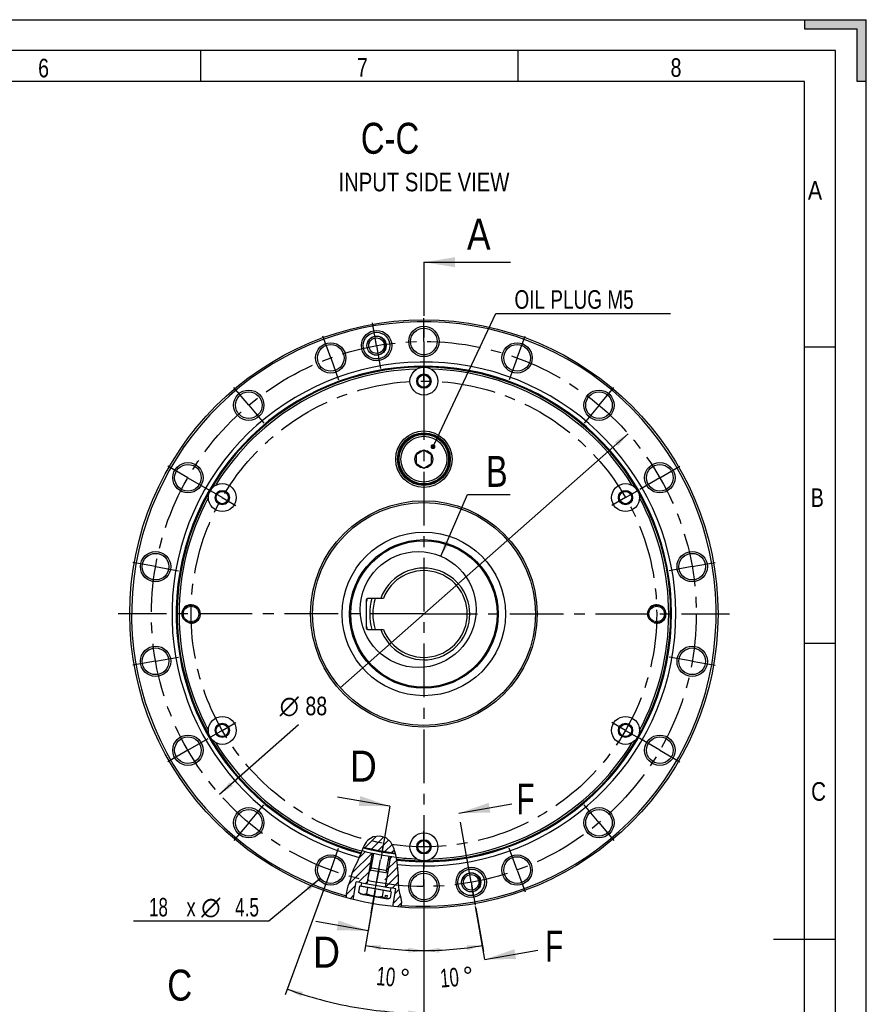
# Model space of a CAD drawing. Header units: millimetres. Extents: x 0 to 420, y 0 to 297.
# Tile 9 of 9: x 283 to 420, y 138 to 297. Entities that reach past the tile are written whole.
import ezdxf
from ezdxf.enums import TextEntityAlignment as Align

# ---------------------------------------------------------------- set-up
doc = ezdxf.new("R2010")
doc.units = ezdxf.units.MM
doc.header["$LTSCALE"] = 23.1
doc.linetypes.add('CENTER', pattern=[0.6, 0.375, -0.075, 0.075, -0.075])
doc.layers.get('0').update_dxf_attribs({"linetype": 'CONTINUOUS'})
for name, color, linetype in [('02___PRT_ALL_AXES', 7, 'CONTINUOUS'), ('7_ALL_FEATURES', 7, 'CONTINUOUS'), ('AXIS-OSI', 7, 'CONTINUOUS'), ('DEFAULT_1', 7, 'CENTER'), ('REZVALC', 7, 'CONTINUOUS')]:
    doc.layers.add(name, color=color, linetype=linetype)
doc.styles.get("Standard").update_dxf_attribs({"font": 'txt', "width": 0.8})
doc.styles.add('TEXTSTYLE_1', font='gdt', dxfattribs={"width": 0.8})
doc.dimstyles.new('DIMSTYLE_11', dxfattribs={"dimtxt": 3, "dimasz": 2.5, "dimexe": 1, "dimexo": 0, "dimgap": 1.5, "dimtad": 0, "dimdsep": 46, "dimtxsty": 'Standard', "dimblk": '_FILLED', "dimblk1": '_FILLED', "dimblk2": '_FILLED', "dimcen": 0.09, "dimclrt": 7, "dimadec": 0, "dimazin": 0, "dimtp": 0.5, "dimtm": 0.5, "dimtfac": 1, "dimtofl": 0, "dimtmove": 0, "dimatfit": 3, "dimldrblk": '_FILLED', "dimfxl": 0, "dimtolj": 1, "dimarcsym": 0})
doc.dimstyles.new('DIMSTYLE_16', dxfattribs={"dimtxt": 3, "dimasz": 2.5, "dimexe": 1, "dimexo": 0, "dimtad": 1, "dimdec": 3, "dimdsep": 46, "dimtxsty": 'Standard', "dimblk": '_FILLED', "dimblk1": '_FILLED', "dimblk2": '_FILLED', "dimcen": 0.09, "dimclrt": 7, "dimadec": 0, "dimazin": 0, "dimtp": 0.1, "dimtm": 0.1, "dimtfac": 1, "dimtdec": 3, "dimtmove": 0, "dimatfit": 2, "dimldrblk": '_FILLED', "dimfxl": 0, "dimtolj": 1, "dimarcsym": 0})
doc.dimstyles.new('DIMSTYLE_17', dxfattribs={"dimtxt": 3, "dimasz": 2.5, "dimexe": 1, "dimexo": 0, "dimgap": 1.5, "dimtad": 0, "dimdsep": 46, "dimtxsty": 'Standard', "dimblk": '_FILLED', "dimblk1": '_FILLED', "dimblk2": '_FILLED', "dimcen": 0.09, "dimclrt": 7, "dimadec": 0, "dimazin": 0, "dimtp": 0.5, "dimtm": 0.5, "dimtfac": 1, "dimtdec": 65535, "dimtofl": 0, "dimtmove": 0, "dimatfit": 3, "dimldrblk": '_FILLED', "dimfxl": 0, "dimtolj": 1, "dimarcsym": 0})
doc.dimstyles.new('DIMSTYLE_22', dxfattribs={"dimtxt": 3, "dimasz": 2.5, "dimexe": 1, "dimexo": 0, "dimtad": 1, "dimdec": 3, "dimdsep": 46, "dimtxsty": 'Standard', "dimblk": '_FILLED', "dimblk1": '_FILLED', "dimblk2": '_FILLED', "dimcen": 0.09, "dimclrt": 7, "dimadec": 0, "dimazin": 0, "dimtp": 0.3, "dimtm": 0.3, "dimtfac": 1, "dimtdec": 3, "dimtmove": 0, "dimatfit": 2, "dimldrblk": '_FILLED', "dimfxl": 0, "dimtolj": 1, "dimarcsym": 0})
doc.dimstyles.get("Standard").update_dxf_attribs({"dimtxt": 3, "dimasz": 2.5, "dimexe": 1, "dimexo": 0, "dimtad": 1, "dimdec": 3, "dimdsep": 46, "dimtxsty": 'Standard', "dimblk": '_FILLED', "dimblk1": '_FILLED', "dimblk2": '_FILLED', "dimcen": 0.09, "dimclrt": 7, "dimadec": 0, "dimazin": 0, "dimtol": 1, "dimtp": 0.001, "dimtm": 0.001, "dimtfac": 1, "dimtdec": 3, "dimtofl": 0, "dimtmove": 0, "dimatfit": 3, "dimldrblk": '_FILLED', "dimfxl": 0, "dimtolj": 1, "dimarcsym": 0})

# ---------------------------------------------------------------- blocks, each defined once
blk = doc.blocks.new('_FILLED')
at = {"color": 0, "linetype": 'ByBlock'}
blk.add_solid([(0, 0), (-1, 0.16), (-1, -0.16)], dxfattribs=at)
blk = doc.blocks.new('*D19')
at = {"color": 7, "linetype": 'Continuous'}
for p, q in [((333.5, 159.69), (326.16, 139.52)), ((348.55, 157.04), (348.55, 135.57))]:
    blk.add_line(p, q, dxfattribs=at)
for start, end in [(250, 260), (260, 270)]:
    blk.add_arc((348.55, 201.04), 64.47, start, end, dxfattribs=at)
for points in [[(328.99, 140.02), (326.5, 140.46), (328.73, 139.27)], [(346.04, 136.22), (348.55, 136.57), (346.06, 137.02)]]:
    blk.add_solid(points, dxfattribs=at)
for s, width, p in [('18x', 0.690476, (327.39, 133.21)), ('20', 0.785714, (332.77, 132.26)), ('=360°', 0.76, (342.68, 130.52))]:
    blk.add_text(s, height=3, rotation=-10, dxfattribs=dict(at, width=width)).set_placement(p, align=Align.CENTER)
at = {"color": 7, "linetype": 'Continuous', "style": 'TEXTSTYLE_1'}
blk.add_text('~', height=3, rotation=-10, dxfattribs=at).set_placement((336.08, 131.68), align=Align.CENTER)
blk = doc.blocks.new('*D34')
at = {"color": 7, "linetype": 'Continuous'}
for p, q in [((348.55, 157.04), (348.55, 145.69)), ((340.04, 152.78), (338.94, 146.53))]:
    blk.add_line(p, q, dxfattribs=at)
for start, end in [(260, 265), (265, 270)]:
    blk.add_arc((348.55, 201.04), 54.35, start, end, dxfattribs=at)
for points in [[(341.64, 147.53), (339.11, 147.51), (341.52, 146.74)], [(346.04, 146.34), (348.55, 146.69), (346.06, 147.14)]]:
    blk.add_solid(points, dxfattribs=at)
at = {"color": 7, "linetype": 'Continuous', "width": 0.678571}
blk.add_text('10', height=3, rotation=-5, dxfattribs=at).set_placement((342.29, 141), align=Align.CENTER)
at = {"color": 7, "linetype": 'Continuous', "style": 'TEXTSTYLE_1'}
blk.add_text('~', height=3, rotation=-5, dxfattribs=at).set_placement((345.32, 140.74), align=Align.CENTER)
blk = doc.blocks.new('*D39')
at = {"color": 7, "linetype": 'Continuous'}
for p, q in [((348.55, 152.84), (348.55, 145.69)), ((356.93, 153.52), (358.16, 146.53))]:
    blk.add_line(p, q, dxfattribs=at)
for start, end in [(270, 275), (275, 280)]:
    blk.add_arc((348.55, 201.04), 54.35, start, end, dxfattribs=at)
for points in [[(351.04, 147.14), (348.55, 146.69), (351.06, 146.34)], [(355.58, 146.74), (357.99, 147.51), (355.45, 147.53)]]:
    blk.add_solid(points, dxfattribs=at)
at = {"color": 7, "linetype": 'Continuous', "width": 0.678571}
blk.add_text('10', height=3, rotation=5, dxfattribs=at).set_placement((352.81, 140.83), align=Align.CENTER)
at = {"color": 7, "linetype": 'Continuous', "style": 'TEXTSTYLE_1'}
blk.add_text('~', height=3, rotation=5, dxfattribs=at).set_placement((355.84, 141.09), align=Align.CENTER)
blk = doc.blocks.new('*D43')
at = {"color": 7, "linetype": 'Continuous'}
for p, q in [((331.76, 158.26), (323.5, 151.45)), ((323.41, 151.45), (301.63, 151.45)), ((323.5, 151.45), (323.41, 151.45))]:
    blk.add_line(p, q, dxfattribs=at)
at = {"color": 7, "linetype": 'Continuous', "xscale": 2.5, "yscale": 2.5, "zscale": 2.5, "rotation": 39.4935561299}
blk.add_blockref('_FILLED', (331.76, 158.26), dxfattribs=at)
at = {"color": 7, "linetype": 'Continuous'}
for s, width, p in [('18', 0.678571, (307.2, 152.2)), (' x', 0.75, (311.7, 152.2)), ('4.5', 0.690476, (321.91, 152.2))]:
    blk.add_text(s, height=3, dxfattribs=dict(at, width=width)).set_placement(p, align=Align.RIGHT)
at = {"color": 7, "linetype": 'Continuous', "style": 'TEXTSTYLE_1'}
blk.add_text('n', height=3, dxfattribs=at).set_placement((315.7, 152.2), align=Align.RIGHT)
blk = doc.blocks.new('*D44')
at = {"color": 7, "linetype": 'Continuous'}
for p, q in [((381.54, 230.15), (335.02, 189.1)), ((315.56, 171.92), (328.32, 183.18))]:
    blk.add_line(p, q, dxfattribs=at)
at = {"color": 7, "linetype": 'Continuous', "xscale": 2.5, "yscale": 2.5, "zscale": 2.5}
for p, rotation in [((381.54, 230.15), 41.4300494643), ((315.56, 171.92), 221.4300494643)]:
    blk.add_blockref('_FILLED', p, dxfattribs=dict(at, rotation=rotation))
at = {"color": 7, "linetype": 'Continuous', "width": 0.785714}
blk.add_text('88', height=3, dxfattribs=at).set_placement((331.17, 184.68), align=Align.CENTER)
at = {"color": 7, "linetype": 'Continuous', "style": 'TEXTSTYLE_1'}
blk.add_text('n', height=3, dxfattribs=at).set_placement((326.81, 184.68), align=Align.CENTER)

msp = doc.modelspace()

# ---------------------------------------------------------------- linework, layer by layer
at = {"color": 7, "linetype": 'Continuous'}
for p, q in [((10, 297), (410, 297)), ((410, 297), (420, 297)), ((410, 297), (410, 295.5)), ((420, 287), (420, 297)), ((410, 295.5), (418.5, 295.5)), ((418.5, 287), (418.5, 295.5)), ((415, 292), (15, 292)), ((312.5, 287), (312.5, 292)), ((363.75, 287), (363.75, 292)), ((415, 5), (415, 292)), ((410, 287), (20, 287)), ((410, 10), (410, 287)), ((420, 287), (418.5, 287)), ((420, 10), (420, 287)), ((350.1901, 228.4163), (360.1757, 249.5725)), ((360.1757, 249.5725), (363.1757, 249.5725)), ((363.1757, 249.5725), (388.39, 249.5725)), ((410, 244.16), (415, 244.16)), ((348.5482, 227.4818), (347.2982, 226.7601)), ((349.7982, 226.7601), (348.5482, 227.4818)), ((347.2982, 226.7601), (347.2982, 225.3167)), ((349.7982, 225.3167), (349.7982, 226.7601)), ((347.2982, 225.3167), (348.5482, 224.595)), ((348.5482, 224.595), (349.7982, 225.3167)), ((351.3086, 210.3671), (355.5647, 220.3146)), ((355.5647, 220.3146), (358.5647, 220.3146)), ((358.5647, 220.3146), (362.4933, 220.3146)), ((342.0099, 203.5384), (339.4482, 203.5384)), ((339.4482, 198.5384), (342.0099, 198.5384)), ((410, 196.33), (415, 196.33)), ((339.2352, 164.1962), (338.9204, 163.6432)), ((340.8316, 165.0832), (339.0842, 163.3358)), ((339.3118, 164.3067), (339.2352, 164.1962)), ((339.3937, 164.4133), (339.3118, 164.3067)), ((339.4826, 164.5142), (339.3937, 164.4133)), ((340.3611, 165.0329), (339.4826, 164.5142)), ((342.0153, 164.9884), (340.118, 163.0911)), ((341.4398, 165.1481), (340.3611, 165.0329)), ((342.8308, 164.5253), (341.1766, 162.8712)), ((342.4508, 164.8676), (341.4398, 165.1481)), ((343.399, 163.815), (342.2616, 162.6776)), ((343.213, 164.181), (342.4508, 164.8676)), ((343.7001, 163.2225), (343.213, 164.181)), ((340.1821, 162.4378), (336.9372, 159.193)), ((339.1427, 162.677), (338.0501, 161.5844)), ((338.4225, 162.4647), (338.1709, 161.8545)), ((338.6603, 163.0597), (338.4225, 162.4647)), ((338.9204, 163.6432), (338.6603, 163.0597)), ((340.2168, 162.427), (339.3437, 157.4749)), ((340.0327, 159.9428), (340.4615, 162.375)), ((343.7852, 162.9228), (343.3745, 162.512)), ((344.0056, 162.1467), (343.7001, 163.2225)), ((340.2611, 161.2383), (336.3713, 157.3485)), ((337.6098, 160.6626), (337.3932, 160.2566)), ((337.9022, 161.2535), (337.6098, 160.6626)), ((338.1709, 161.8545), (337.9022, 161.2535)), ((343.1713, 161.9061), (342.2981, 156.954)), ((342.4947, 159.5087), (342.9236, 161.9409)), ((344.1641, 161.3057), (342.522, 159.6637)), ((343.4512, 161.8714), (342.7957, 161.2159)), ((344.2266, 160.9741), (344.0056, 162.1467)), ((344.3611, 159.8354), (344.2266, 160.9741)), ((336.9048, 159.0878), (336.8162, 158.7439)), ((337.0091, 159.4258), (336.9048, 159.0878)), ((337.1852, 159.8473), (337.0091, 159.4258)), ((337.3932, 160.2566), (337.1852, 159.8473)), ((339.9874, 159.6861), (338.0112, 157.7099)), ((344.32, 160.1831), (342.2483, 158.1114)), ((344.4126, 158.9972), (342.3587, 156.9433)), ((344.4297, 158.7191), (344.3611, 159.8354)), ((336.512, 157.7464), (336.2818, 157.0955)), ((336.7264, 158.4011), (336.512, 157.7464)), ((336.8162, 158.7439), (336.7264, 158.4011)), ((337.1186, 154.934), (337.6202, 157.7788)), ((338.4573, 157.6312), (337.6202, 157.7788)), ((339.7137, 158.1339), (339.0981, 157.5182)), ((344.4628, 157.7688), (343.4456, 156.7517)), ((344.4594, 157.8182), (344.4297, 158.7191)), ((344.5213, 156.8968), (344.4594, 157.8182)), ((336.0903, 156.4222), (335.9963, 155.7839)), ((337.5218, 157.2205), (335.9993, 155.698)), ((336.2818, 157.0955), (336.0903, 156.4222)), ((338.1581, 157.0747), (337.9846, 156.0909)), ((338.2925, 155.8325), (337.9846, 156.0909)), ((343.2753, 156.1724), (338.1581, 157.0747)), ((338.5009, 157.0143), (338.5182, 157.1128)), ((339.4374, 156.8491), (339.2639, 155.8653)), ((341.996, 156.398), (341.8225, 155.4141)), ((342.9325, 156.2329), (342.9499, 156.3313)), ((343.2753, 156.1724), (343.1018, 155.1886)), ((344.0215, 156.6501), (343.1844, 156.7977)), ((343.5199, 153.8053), (344.0215, 156.6501)), ((344.5694, 156.597), (343.8928, 155.9204)), ((344.677, 155.9275), (344.5213, 156.8968)), ((344.8624, 155.1699), (344.677, 155.9275)), ((335.9963, 155.7839), (336.0157, 155.2215)), ((337.2481, 155.6683), (336.6398, 155.06)), ((338.5893, 155.7802), (340.5083, 155.4418)), ((342.7241, 155.0511), (343.1018, 155.1886)), ((344.7756, 155.5246), (343.6191, 154.3682)), ((344.9828, 154.4533), (344.2654, 153.7359)), ((344.9835, 154.4488), (344.8624, 155.1699)), ((344.889, 153.8427), (344.9835, 154.4488)), ((344.7261, 153.6924), (344.889, 153.8427)), ((415, 148.5), (405, 148.5))]:
    msp.add_line(p, q, dxfattribs=at)
at = {"color": 7, "linetype": 'Continuous', "const_width": 0.4}
msp.add_lwpolyline([(349.8194, 228.0545, 1), (350.2194, 228.0545, 1)], format="xyb", close=True, dxfattribs=at)
at = {"color": 7, "linetype": 'Continuous'}
for points in [[(338.5893, 155.7802), (338.5546, 155.787), (338.52, 155.795), (338.4857, 155.8043), (338.4516, 155.8149), (338.4177, 155.8267), (338.384, 155.8397), (338.3506, 155.8539), (338.3172, 155.8694), (338.2841, 155.886), (338.251, 155.9038), (338.218, 155.9229), (338.185, 155.9431), (338.152, 155.9645), (338.1189, 155.9872), (338.0857, 156.0111), (338.0522, 156.0363), (338.0185, 156.0629), (337.9846, 156.0909)], [(338.5893, 155.7802), (338.6243, 155.7747), (338.6596, 155.7704), (338.695, 155.7674), (338.7306, 155.7657), (338.7665, 155.7652), (338.8026, 155.7659), (338.839, 155.7678), (338.8756, 155.7709), (338.9124, 155.7752), (338.9496, 155.7807), (338.9871, 155.7872), (339.025, 155.795), (339.0634, 155.8038), (339.1022, 155.8138), (339.1416, 155.8249), (339.1817, 155.8372), (339.2224, 155.8507), (339.2639, 155.8653)], [(340.5083, 155.4418), (340.4386, 155.4547), (340.3692, 155.4689), (340.3, 155.4844), (340.231, 155.5011), (340.1623, 155.5191), (340.0937, 155.5382), (340.0253, 155.5586), (339.957, 155.5802), (339.8888, 155.603), (339.8206, 155.6271), (339.7524, 155.6523), (339.6839, 155.6788), (339.6153, 155.7065), (339.5462, 155.7355), (339.4766, 155.7658), (339.4065, 155.7976), (339.3355, 155.8307), (339.2639, 155.8653)], [(340.5083, 155.4418), (340.5782, 155.4301), (340.6483, 155.4197), (340.7186, 155.4106), (340.7891, 155.4027), (340.8599, 155.3961), (340.9309, 155.3906), (341.0021, 155.3864), (341.0737, 155.3833), (341.1456, 155.3815), (341.2179, 155.3807), (341.2906, 155.3811), (341.364, 155.3825), (341.438, 155.3851), (341.5128, 155.3887), (341.5886, 155.3935), (341.6654, 155.3993), (341.7433, 155.4062), (341.8225, 155.4141)]]:
    msp.add_lwpolyline(points, dxfattribs=at)
for centre, radius in [((348.5482, 201.0384), 47.5), ((340.9077, 244.3699), 2.45), ((340.9077, 244.3699), 2.15), ((348.5482, 245.0384), 2.45), ((348.5482, 245.0384), 2.15), ((340.9077, 244.3699), 1.55), ((340.9077, 244.3699), 1.25), ((333.4993, 242.3849), 2.45), ((333.4993, 242.3849), 2.15), ((363.5971, 242.3849), 2.45), ((363.5971, 242.3849), 2.15), ((320.2656, 234.7444), 2.45), ((320.2656, 234.7444), 2.15), ((376.8309, 234.7444), 2.45), ((376.8309, 234.7444), 2.15), ((348.5482, 226.0384), 4.55), ((348.5482, 226.0384), 4.25), ((348.5482, 226.0384), 4.1), ((348.5482, 226.0384), 1.4434), ((310.4431, 223.0384), 2.45), ((310.4431, 223.0384), 2.15), ((386.6533, 223.0384), 2.45), ((386.6533, 223.0384), 2.15), ((348.5482, 201.0384), 18.2887), ((348.5482, 201.0384), 18), ((305.2167, 208.6789), 2.45), ((305.2167, 208.6789), 2.15), ((347.6243, 201.7559), 9.3663), ((391.8798, 208.6789), 2.45), ((391.8798, 208.6789), 2.15), ((310.9482, 201.0384), 1.45), ((310.9482, 201.0384), 1.25), ((386.1482, 201.0384), 1.45), ((386.1482, 201.0384), 1.25), ((305.2167, 193.3979), 2.45), ((391.8798, 193.3979), 2.45), ((305.2167, 193.3979), 2.15), ((391.8798, 193.3979), 2.15), ((310.4431, 179.0384), 2.45), ((386.6533, 179.0384), 2.45), ((310.4431, 179.0384), 2.15), ((386.6533, 179.0384), 2.15), ((320.2656, 167.3324), 2.45), ((320.2656, 167.3324), 2.15), ((376.8309, 167.3324), 2.45), ((376.8309, 167.3324), 2.15), ((333.4993, 159.6919), 2.45), ((333.4993, 159.6919), 2.15), ((363.5971, 159.6919), 2.45), ((363.5971, 159.6919), 2.15), ((348.5482, 157.0384), 2.45), ((348.5482, 157.0384), 2.15), ((356.1887, 157.7069), 2.45), ((356.1887, 157.7069), 2.15), ((356.1887, 157.7069), 1.55), ((356.1887, 157.7069), 1.25)]:
    msp.add_circle(centre, radius, dxfattribs=at)
for centre, radius, start, end in [((348.5482, 201.0384), 47.2, 265.579521, 254.588558), ((340.9077, 244.3699), 1.5, 255, 165), ((348.5482, 201.0384), 40.6821, 263.967657, 255.132749), ((348.5482, 201.0384), 40, 263.714859, 255.268442), ((348.5482, 201.0384), 39.85, 263.649095, 255.29702), ((348.5482, 201.0384), 39.55, 91.66354, 148.326485), ((348.5482, 201.0384), 39.55, 31.673515, 88.33646), ((348.5482, 201.0384), 39.55, 151.673631, 208.326369), ((348.5482, 201.0384), 39.55, 331.673631, 28.326369), ((348.5482, 201.0384), 7.4041, 199.733679, 160.266333), ((348.5482, 201.0384), 7, 200.924826, 159.075187), ((348.5482, 201.0384), 9.5, 164.795182, 168.380116), ((348.5482, 201.0384), 8.75, 163.396355, 196.603645), ((348.5482, 201.0384), 8.25, 162.353596, 197.646404), ((310.9482, 201.0384), 1.5, 255, 165), ((386.1482, 201.0384), 1.5, 255, 165), ((348.5482, 201.0384), 9.5, 191.619884, 195.204818), ((348.5482, 201.0384), 39.55, 211.673515, 255.35098), ((348.5482, 201.0384), 39.55, 271.66354, 328.326485), ((348.5482, 201.0384), 39.5, 255.36006, 263.493602), ((348.5482, 201.0384), 39, 255.466527, 263.242884), ((348.5482, 201.0384), 38.875, 255.497405, 263.166129), ((348.5482, 201.0384), 39.55, 263.515993, 268.33646), ((356.1887, 157.7069), 1.5, 255, 165)]:
    msp.add_arc(centre, radius, start, end, dxfattribs=at)
for points in [[(410, 295.5), (410, 297), (420, 297)], [(410, 295.5), (420, 297), (418.5, 295.5)], [(418.5, 295.5), (420, 297), (418.5, 287)], [(420, 297), (420, 287), (418.5, 287)], [(351.9243, 212.8229), (351.3086, 210.3671), (352.6598, 212.5082)]]:
    msp.add_solid(points, dxfattribs=at)
at = {"layer": '02___PRT_ALL_AXES', "color": 7, "linetype": 'CENTER'}
for p, q in [((340.9077, 244.3699), (340.2565, 248.063)), ((348.5482, 245.0384), (348.5482, 248.7884)), ((333.4993, 242.3849), (332.2167, 245.9087)), ((348.5482, 245.0384), (348.5482, 241.2884)), ((363.5971, 242.3849), (364.8797, 245.9087)), ((340.9077, 244.3699), (341.5589, 240.6769)), ((333.4993, 242.3849), (334.7819, 238.861)), ((363.5971, 242.3849), (362.3145, 238.861)), ((348.5482, 238.6384), (348.5482, 241.1634)), ((348.5482, 238.6384), (348.5482, 236.1134)), ((320.2656, 234.7444), (317.8551, 237.617)), ((376.8309, 234.7444), (379.2413, 237.617)), ((320.2656, 234.7444), (322.676, 231.8717)), ((376.8309, 234.7444), (374.4204, 231.8717)), ((310.4431, 223.0384), (307.1955, 224.9134)), ((386.6533, 223.0384), (389.9009, 224.9134)), ((310.4431, 223.0384), (313.6907, 221.1634)), ((386.6533, 223.0384), (383.4057, 221.1634)), ((315.9857, 219.8384), (313.7989, 221.1009)), ((381.1108, 219.8384), (383.2975, 221.1009)), ((315.9857, 219.8384), (318.1724, 218.5759)), ((381.1108, 219.8384), (378.924, 218.5759)), ((305.2167, 208.6789), (301.5236, 209.3301)), ((305.2167, 208.6789), (308.9097, 208.0277)), ((391.8798, 208.6789), (388.1867, 208.0277)), ((391.8798, 208.6789), (395.5728, 209.3301)), ((305.2167, 193.3979), (308.9097, 194.0491)), ((391.8798, 193.3979), (388.1867, 194.0491)), ((305.2167, 193.3979), (301.5236, 192.7467)), ((391.8798, 193.3979), (395.5728, 192.7467)), ((315.9857, 182.2384), (318.1724, 183.5009)), ((381.1108, 182.2384), (378.924, 183.5009)), ((315.9857, 182.2384), (313.7989, 180.9759)), ((381.1108, 182.2384), (383.2975, 180.9759)), ((310.4431, 179.0384), (313.6907, 180.9134)), ((386.6533, 179.0384), (383.4057, 180.9134)), ((310.4431, 179.0384), (307.1955, 177.1634)), ((386.6533, 179.0384), (389.9009, 177.1634)), ((320.2656, 167.3324), (322.676, 170.2051)), ((376.8309, 167.3324), (374.4204, 170.2051)), ((320.2656, 167.3324), (317.8551, 164.4598)), ((376.8309, 167.3324), (379.2413, 164.4598)), ((348.5482, 163.4384), (348.5482, 165.9634)), ((333.4993, 159.6919), (334.7819, 163.2158)), ((340.0394, 152.7827), (341.953, 163.6352)), ((348.5482, 163.4384), (348.5482, 160.9134)), ((363.5971, 159.6919), (362.3145, 163.2158)), ((348.5482, 157.0384), (348.5482, 160.7884)), ((356.1887, 157.7069), (355.5375, 161.3999)), ((333.4993, 159.6919), (332.2167, 156.1681)), ((363.5971, 159.6919), (364.8797, 156.1681)), ((356.1887, 157.7069), (356.8399, 154.0138)), ((348.5482, 157.0384), (348.5482, 153.2884))]:
    msp.add_line(p, q, dxfattribs=at)
for radius in [44, 37.6]:
    msp.add_circle((348.5482, 201.0384), radius, dxfattribs=at)
at = {"layer": '02___PRT_ALL_AXES', "color": 7, "linetype": 'Continuous'}
msp.add_circle((348.5482, 201.0384), 13.2, dxfattribs=at)
at = {"layer": '7_ALL_FEATURES', "color": 7, "linetype": 'Continuous'}
for p, q in [((339.2482, 203.3384), (339.2482, 198.7384)), ((339.743, 159.74), (339.3437, 157.4749)), ((340.2064, 160.0645), (339.743, 159.74)), ((339.743, 159.74), (342.6975, 159.219)), ((340.2064, 160.0645), (342.373, 159.6824)), ((342.6975, 159.219), (342.2981, 156.954)), ((342.373, 159.6824), (342.6975, 159.219)), ((338.4573, 157.6312), (338.3705, 157.1388)), ((338.4573, 157.6312), (343.1844, 156.7977)), ((338.2925, 155.8325), (338.5893, 155.7802)), ((338.3705, 157.1388), (343.0976, 156.3053)), ((343.1844, 156.7977), (343.0976, 156.3053)), ((340.5083, 155.4418), (342.7241, 155.0511)), ((342.2624, 155.1325), (342.2815, 155.1408)), ((342.2815, 155.1408), (342.3664, 155.6219)), ((342.3664, 155.6219), (342.6618, 155.5698)), ((342.577, 155.0887), (342.5578, 155.0804)), ((342.577, 155.0887), (342.6618, 155.5698))]:
    msp.add_line(p, q, dxfattribs=at)
for points in [[(341.8225, 155.4141), (341.8557, 155.3868), (341.8886, 155.3608), (341.9214, 155.336), (341.954, 155.3124), (341.9865, 155.2901), (342.0189, 155.2689), (342.0513, 155.2489), (342.0838, 155.23), (342.1163, 155.2122), (342.149, 155.1956), (342.1819, 155.1802), (342.2149, 155.1659), (342.2481, 155.1527), (342.2815, 155.1408)], [(342.577, 155.0887), (342.6125, 155.0885), (342.6483, 155.0895), (342.6843, 155.0916), (342.7205, 155.0949), (342.757, 155.0994), (342.7937, 155.1049), (342.8307, 155.1116), (342.868, 155.1193), (342.9057, 155.1282), (342.9439, 155.1381), (342.9825, 155.1491), (343.0217, 155.1611), (343.0614, 155.1743), (343.1018, 155.1886)]]:
    msp.add_lwpolyline(points, dxfattribs=at)
for centre, radius in [((348.5482, 226.0384), 4), ((348.5482, 226.0384), 3.7), ((348.5482, 201.0384), 12), ((348.5482, 201.0384), 11.818)]:
    msp.add_circle(centre, radius, dxfattribs=at)
for centre, start, end in [((339.4482, 203.3384), 90, 180), ((339.4482, 198.7384), 180, 270)]:
    msp.add_arc(centre, 0.2, start, end, dxfattribs=at)
at = {"layer": 'AXIS-OSI', "color": 7, "linetype": 'Continuous'}
for p, q in [((347.3935, 238.6384), (347.9709, 239.6384)), ((347.9709, 237.6384), (347.3935, 238.6384)), ((347.9709, 239.6384), (349.1256, 239.6384)), ((349.1256, 239.6384), (349.7029, 238.6384)), ((349.7029, 238.6384), (349.1256, 237.6384)), ((349.1256, 237.6384), (347.9709, 237.6384)), ((314.831, 219.8384), (315.4083, 220.8384)), ((315.4083, 218.8384), (314.831, 219.8384)), ((315.4083, 220.8384), (316.563, 220.8384)), ((316.563, 220.8384), (317.1404, 219.8384)), ((317.1404, 219.8384), (316.563, 218.8384)), ((379.9561, 219.8384), (380.5334, 220.8384)), ((380.5334, 218.8384), (379.9561, 219.8384)), ((380.5334, 220.8384), (381.6881, 220.8384)), ((381.6881, 220.8384), (382.2655, 219.8384)), ((382.2655, 219.8384), (381.6881, 218.8384)), ((316.563, 218.8384), (315.4083, 218.8384)), ((381.6881, 218.8384), (380.5334, 218.8384)), ((314.831, 182.2384), (315.4083, 183.2384)), ((315.4083, 183.2384), (316.563, 183.2384)), ((316.563, 183.2384), (317.1404, 182.2384)), ((379.9561, 182.2384), (380.5334, 183.2384)), ((380.5334, 183.2384), (381.6881, 183.2384)), ((381.6881, 183.2384), (382.2655, 182.2384)), ((315.4083, 181.2384), (314.831, 182.2384)), ((317.1404, 182.2384), (316.563, 181.2384)), ((380.5334, 181.2384), (379.9561, 182.2384)), ((382.2655, 182.2384), (381.6881, 181.2384)), ((316.563, 181.2384), (315.4083, 181.2384)), ((381.6881, 181.2384), (380.5334, 181.2384)), ((347.3935, 163.4384), (347.9709, 164.4384)), ((347.9709, 164.4384), (349.1256, 164.4384)), ((349.1256, 164.4384), (349.7029, 163.4384)), ((347.9709, 162.4384), (347.3935, 163.4384)), ((349.1256, 162.4384), (347.9709, 162.4384)), ((349.7029, 163.4384), (349.1256, 162.4384))]:
    msp.add_line(p, q, dxfattribs=at)
for centre, radius in [((348.5482, 238.6384), 2.25), ((348.5482, 238.6384), 1.1547), ((348.5482, 238.6384), 1), ((315.9857, 219.8384), 2.25), ((381.1108, 219.8384), 2.25), ((315.9857, 219.8384), 1.1547), ((315.9857, 219.8384), 1), ((381.1108, 219.8384), 1.1547), ((381.1108, 219.8384), 1), ((315.9857, 182.2384), 2.25), ((381.1108, 182.2384), 2.25), ((315.9857, 182.2384), 1.1547), ((315.9857, 182.2384), 1), ((381.1108, 182.2384), 1.1547), ((381.1108, 182.2384), 1), ((348.5482, 163.4384), 2.25), ((348.5482, 163.4384), 1.1547), ((348.5482, 163.4384), 1)]:
    msp.add_circle(centre, radius, dxfattribs=at)
at = {"layer": 'DEFAULT_1', "color": 7, "linetype": 'CENTER'}
for p, q in [((348.5482, 257.8355), (348.5482, 237.8355)), ((348.5482, 201.0384), (299.1917, 201.0384)), ((348.5482, 201.0384), (397.9047, 201.0384)), ((343.072, 169.9811), (339.5284, 149.8846)), ((358.3851, 145.2508), (354.2182, 168.8825)), ((348.5482, 149.0121), (348.5482, 129.0121))]:
    msp.add_line(p, q, dxfattribs=at)
at = {"layer": 'DEFAULT_1', "color": 9, "linetype": 'CENTER'}
msp.add_line((348.5482, 237.8355), (348.5482, 149.0121), dxfattribs=at)
at = {"layer": 'REZVALC', "color": 7, "linetype": 'Continuous'}
for start, end in [(237.04762, 256.463989), (258.670372, 279.014504)]:
    msp.add_arc((340.8555, 164.8469), 2, start, end, dxfattribs=at)

# ---------------------------------------------------------------- texts
at = {"color": 7, "linetype": 'Continuous'}
for s, height, width, p in [('6', 3, 0.785714, (286.2475, 287.6924)), ('7', 3, 0.785714, (337.7289, 287.8045)), ('8', 3, 0.785714, (388.3911, 287.7718)), ('INPUT SIDE VIEW', 3, 0.814286, (334.7666, 269.2838)), ('A', 3, 0.857143, (410.5656, 267.9464)), ('A', 5, 0.857143, (355.5039, 259.8575)), ('OIL PLUG M5', 3, 0.764069, (363.1757, 250.3225)), ('B', 5, 0.785714, (358.5647, 221.5646)), ('B', 3, 0.785714, (411.0382, 218.321)), ('D', 5, 0.904762, (336.5794, 173.9723)), ('F', 5, 0.714286, (363.5198, 168.6634)), ('C', 3, 0.833333, (411.0845, 170.8815)), ('F', 5, 0.714286, (368.1321, 144.9075)), ('D', 5, 0.904762, (330.6402, 143.935)), ('C', 5, 0.833333, (307.1084, 138.6108))]:
    msp.add_text(s, height=height, dxfattribs=dict(at, width=width)).set_placement(p)
at = {"color": 7, "linetype": 'Continuous', "width": 0.793651}
msp.add_text('C-C', height=5, dxfattribs=at).set_placement((347.7946, 275.3518), align=Align.RIGHT)

# ---------------------------------------------------------------- dimensions: what is measured, and where the dimension line sits
at = {"color": 7, "linetype": 'Continuous'}
for p1, p2, text, dimstyle, picture, middle in [((315.5586, 171.9234), (381.5378, 230.1534), '%%c<>', 'DIMSTYLE_22', '*D44', (329.1669, 186.1834)), ((331.763, 158.2609), (335.2356, 161.1229), '&P43 x%%c<>', 'DIMSTYLE_16', '*D43', (312.5195, 153.7037))]:
    dim = msp.add_diameter_dim_2p(p1=p1, p2=p2, text=text, dimstyle=dimstyle, override={"dimtih": 1, "dimtoh": 1, "dimpost": '<>'}, dxfattribs=at)
    dim.commit()
    dim.dimension.update_dxf_attribs({"geometry": picture, "text_midpoint": middle, "dimtype": 163})
dim = msp.add_angular_dim_2l(base=(337.353, 137.547), line1=((333.7198, 160.2978), (333.4993, 159.6919)), line2=((348.5482, 157.6831), (348.5482, 157.0384)), text='18x<>=360°', dimstyle='DIMSTYLE_11', override={"dimtad": 2}, dxfattribs=at)
dim.commit()
dim.dimension.update_dxf_attribs({"geometry": '*D19', "text_midpoint": (337.353, 137.547), "dimtype": 162})
for base, line1, line2, dimstyle, picture, middle in [((343.811, 146.8919), ((340.1338, 153.318), (340.0394, 152.7827)), ((348.5482, 157.5819), (348.5482, 157.0384)), 'DIMSTYLE_17', '*D34', (343.811, 146.8919)), ((353.2854, 146.8919), ((348.5482, 153.3805), (348.5482, 152.837)), ((356.8321, 154.0581), (356.9265, 153.5228)), 'DIMSTYLE_11', '*D39', (353.2854, 146.8919))]:
    dim = msp.add_angular_dim_2l(base=base, line1=line1, line2=line2, dimstyle=dimstyle, override={"dimtad": 2}, dxfattribs=at)
    dim.commit()
    dim.dimension.update_dxf_attribs({"geometry": picture, "text_midpoint": middle, "dimtype": 162})

# ---------------------------------------------------------------- leaders
for points in [[(348.5482, 257.8355), (362.5133, 257.8355)], [(343.072, 169.9811), (334.6151, 171.4723)], [(354.2182, 168.8825), (362.7606, 170.3887)], [(339.5284, 149.8846), (331.0716, 151.3757)], [(358.3851, 145.2508), (366.9275, 146.7571)]]:
    msp.add_leader(points, dimstyle='Standard', override={"dimasz": 5, "dimtad": 0}, dxfattribs=at)

doc.saveas('drawing.dxf')
